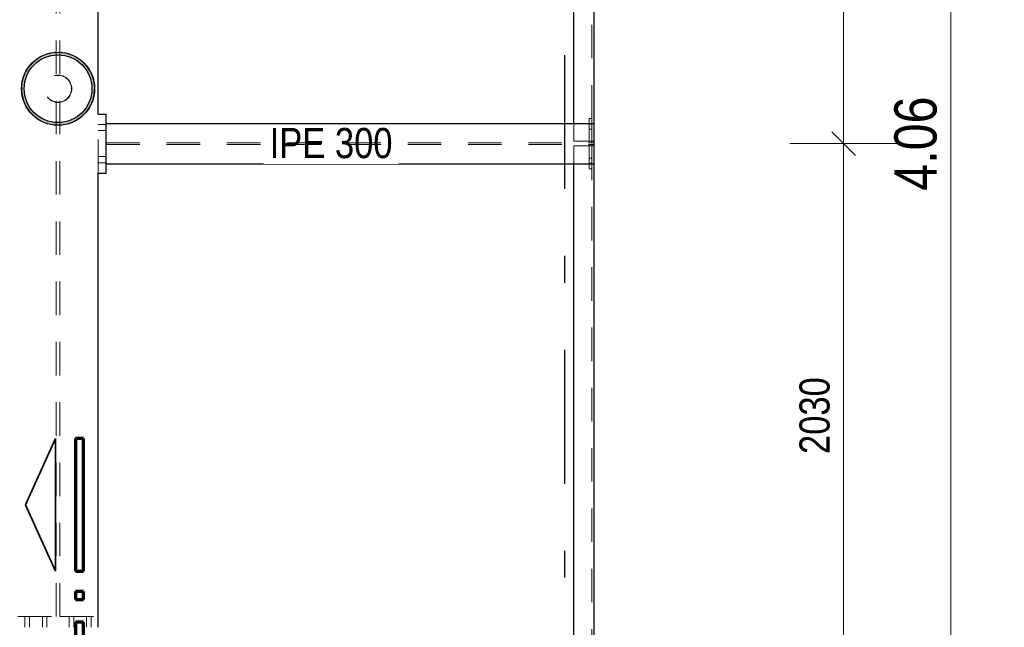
# Model space of a CAD drawing. Header units: millimetres. Extents: x -39 to 84, y 0 to 66.
# Tile 53 of 92: x 10.83 to 14.5, y 31.15 to 33.41. Entities that reach past the tile are written whole.
import ezdxf

# ---------------------------------------------------------------- set-up
doc = ezdxf.new("R2010")
doc.units = ezdxf.units.MM
doc.linetypes.add('DASHDOTX2', pattern=[2, 1, -0.5, 0, -0.5])
doc.linetypes.add('HIDDEN', pattern=[0.375, 0.25, -0.125])
for name, color, linetype, lineweight in [('01_Neubau Raumschraffuren', 7, 'Continuous', 20), ('2D-NovaObj-A_Wanddurchbruch', 7, 'Continuous', 20), ('Achsen', 7, 'Continuous', 20), ('Geschnittene Kanten', 7, 'Continuous', 20), ('Schraffuren', 7, 'Continuous', 20)]:
    doc.layers.add(name, color=color, linetype=linetype, lineweight=lineweight)
doc.styles.add('Arial Narrow', font='ARIALN.TTF')
doc.dimstyles.new('Arch_Strakon_dimstyle', dxfattribs={"dimtxt": 15.75, "dimasz": 1, "dimexe": 1.25, "dimexo": 0.0625, "dimgap": 1, "dimtad": 0, "dimdec": 5, "dimzin": 12, "dimdsep": 46, "dimtxsty": 'Arial Narrow', "dimblk": 'Arrowhead_Tick', "dimsah": 1, "dimcen": 0, "dimse1": 1, "dimse2": 1, "dimclrd": 6, "dimclrt": 2, "dimazin": 0, "dimtfac": 1, "dimtdec": 4, "dimtmove": 0, "dimatfit": 3, "dimldrblk": 'NONE', "dimfxl": 1, "dimtvp": 1, "dimtolj": 1, "dimtzin": 0, "dimlwd": 13, "dimarcsym": 2})

# ---------------------------------------------------------------- blocks, each defined once
blk = doc.blocks.new('Arrowhead_Tick')
at = {"color": 0, "linetype": 'Continuous', "lineweight": -2}
for p, q in [((0, 20), (0, -10)), ((-1, 0), (0, 0)), ((10, 0), (0, 0))]:
    blk.add_line(p, q, dxfattribs=at)
at = {"color": 2, "linetype": 'Continuous', "lineweight": 35}
blk.add_line((4.42, 4.42), (-4.42, -4.42), dxfattribs=at)
blk = doc.blocks.new('*D24')
at = {"layer": 'Achsen', "color": 6, "linetype": 'Continuous', "lineweight": 13}
for p, q in [((10.7789, 29.3511), (10.7689, 29.3511)), ((10.7889, 29.3511), (10.8039, 29.3511)), ((10.8139, 29.3511), (10.8239, 29.3511))]:
    blk.add_line(p, q, dxfattribs=at)
at = {"layer": 'Defpoints', "color": 0}
for p in [(10.8039, 32.8403), (10.7889, 30.8103), (10.8039, 29.3511)]:
    blk.add_point(p, dxfattribs=at)
at = {"layer": 'Achsen', "color": 6, "lineweight": 13, "xscale": 0.01, "yscale": 0.01, "zscale": 0.01}
blk.add_blockref('Arrowhead_Tick', (10.7889, 29.3511), dxfattribs=at)
at = {"layer": 'Achsen', "color": 6, "lineweight": 13, "xscale": 0.01, "yscale": 0.01, "zscale": 0.01, "rotation": 180}
blk.add_blockref('Arrowhead_Tick', (10.8039, 29.3511), dxfattribs=at)
at = {"layer": 'Achsen', "color": 2, "lineweight": 35, "insert": (10.6109, 29.4011), "char_height": 0.1575, "attachment_point": 5, "style": 'Arial Narrow'}
blk.add_mtext('\\A1;15', dxfattribs=at)
blk = doc.blocks.new('_None')
blk = doc.blocks.new('*D25')
at = {"layer": 'Achsen', "color": 6, "linetype": 'Continuous', "lineweight": 13}
blk.add_line((10.8289, 29.4011), (11.1089, 29.4011), dxfattribs=at)
at = {"layer": 'Defpoints', "color": 0}
for p in [(10.8189, 32.8403), (11.1189, 32.8403), (11.1189, 29.4011)]:
    blk.add_point(p, dxfattribs=at)
at = {"layer": 'Achsen', "color": 6, "lineweight": 13, "xscale": 0.01, "yscale": 0.01, "zscale": 0.01}
blk.add_blockref('Arrowhead_Tick', (11.1189, 29.4011), dxfattribs=at)
at = {"layer": 'Achsen', "color": 6, "lineweight": 13, "xscale": 0.01, "yscale": 0.01, "zscale": 0.01, "rotation": 180}
blk.add_blockref('Arrowhead_Tick', (10.8189, 29.4011), dxfattribs=at)
at = {"layer": 'Achsen', "color": 2, "lineweight": 35, "insert": (10.9689, 29.5315), "char_height": 0.1575, "attachment_point": 5, "style": 'Arial Narrow'}
blk.add_mtext('\\A1;300', dxfattribs=at)
blk = doc.blocks.new('*D26')
at = {"layer": 'Achsen', "color": 6, "linetype": 'Continuous', "lineweight": 13}
for p, q in [((11.1089, 29.3511), (11.0989, 29.3511)), ((11.1189, 29.3511), (11.1339, 29.3511)), ((11.1439, 29.3511), (11.1539, 29.3511))]:
    blk.add_line(p, q, dxfattribs=at)
at = {"layer": 'Defpoints', "color": 0}
for p in [(11.1189, 32.8403), (11.1339, 32.8403), (11.1339, 29.3511)]:
    blk.add_point(p, dxfattribs=at)
at = {"layer": 'Achsen', "color": 6, "lineweight": 13, "xscale": 0.01, "yscale": 0.01, "zscale": 0.01}
blk.add_blockref('Arrowhead_Tick', (11.1189, 29.3511), dxfattribs=at)
at = {"layer": 'Achsen', "color": 6, "lineweight": 13, "xscale": 0.01, "yscale": 0.01, "zscale": 0.01, "rotation": 180}
blk.add_blockref('Arrowhead_Tick', (11.1339, 29.3511), dxfattribs=at)
at = {"layer": 'Achsen', "color": 2, "lineweight": 35, "insert": (11.2509, 29.5972), "char_height": 0.1575, "attachment_point": 5, "style": 'Arial Narrow'}
blk.add_mtext('\\A1;15', dxfattribs=at)
blk = doc.blocks.new('*D27')
at = {"layer": 'Achsen', "color": 6, "linetype": 'Continuous', "lineweight": 13}
for p, q in [((11.1239, 29.3511), (11.1139, 29.3511)), ((11.1339, 29.3511), (11.1489, 29.3511)), ((11.1589, 29.3511), (11.1689, 29.3511))]:
    blk.add_line(p, q, dxfattribs=at)
at = {"layer": 'Defpoints', "color": 0}
for p in [(11.1339, 32.8403), (11.1489, 32.8403), (11.1489, 29.3511)]:
    blk.add_point(p, dxfattribs=at)
at = {"layer": 'Achsen', "color": 6, "lineweight": 13, "xscale": 0.01, "yscale": 0.01, "zscale": 0.01}
blk.add_blockref('Arrowhead_Tick', (11.1339, 29.3511), dxfattribs=at)
at = {"layer": 'Achsen', "color": 6, "lineweight": 13, "xscale": 0.01, "yscale": 0.01, "zscale": 0.01, "rotation": 180}
blk.add_blockref('Arrowhead_Tick', (11.1489, 29.3511), dxfattribs=at)
at = {"layer": 'Achsen', "color": 2, "lineweight": 35, "insert": (11.2698, 29.1573), "char_height": 0.1575, "attachment_point": 5, "style": 'Arial Narrow'}
blk.add_mtext('\\A1;15', dxfattribs=at)
blk = doc.blocks.new('*D28')
at = {"layer": 'Achsen', "color": 6, "linetype": 'Continuous', "lineweight": 13}
blk.add_line((11.1589, 29.4011), (12.9589, 29.4011), dxfattribs=at)
at = {"layer": 'Defpoints', "color": 0}
for p in [(12.9689, 32.8753), (11.1489, 32.8403), (12.9689, 29.4011)]:
    blk.add_point(p, dxfattribs=at)
at = {"layer": 'Achsen', "color": 6, "lineweight": 13, "xscale": 0.01, "yscale": 0.01, "zscale": 0.01}
blk.add_blockref('Arrowhead_Tick', (12.9689, 29.4011), dxfattribs=at)
at = {"layer": 'Achsen', "color": 6, "lineweight": 13, "xscale": 0.01, "yscale": 0.01, "zscale": 0.01, "rotation": 180}
blk.add_blockref('Arrowhead_Tick', (11.1489, 29.4011), dxfattribs=at)
at = {"layer": 'Achsen', "color": 2, "lineweight": 35, "insert": (12.0589, 29.5315), "char_height": 0.1575, "attachment_point": 5, "style": 'Arial Narrow'}
blk.add_mtext('\\A1;1820', dxfattribs=at)
blk = doc.blocks.new('*D29')
at = {"layer": 'Achsen', "color": 6, "linetype": 'Continuous', "lineweight": 13}
for p, q in [((10.7939, 29.3511), (10.7839, 29.3511)), ((10.8039, 29.3511), (10.8189, 29.3511)), ((10.8289, 29.3511), (10.8389, 29.3511))]:
    blk.add_line(p, q, dxfattribs=at)
at = {"layer": 'Defpoints', "color": 0}
for p in [(10.8039, 32.8403), (10.8189, 32.8403), (10.8189, 29.3511)]:
    blk.add_point(p, dxfattribs=at)
at = {"layer": 'Achsen', "color": 6, "lineweight": 13, "xscale": 0.01, "yscale": 0.01, "zscale": 0.01}
blk.add_blockref('Arrowhead_Tick', (10.8039, 29.3511), dxfattribs=at)
at = {"layer": 'Achsen', "color": 6, "lineweight": 13, "xscale": 0.01, "yscale": 0.01, "zscale": 0.01, "rotation": 180}
blk.add_blockref('Arrowhead_Tick', (10.8189, 29.3511), dxfattribs=at)
at = {"layer": 'Achsen', "color": 2, "lineweight": 35, "insert": (10.9359, 29.1481), "char_height": 0.1575, "attachment_point": 5, "style": 'Arial Narrow'}
blk.add_mtext('\\A1;15', dxfattribs=at)
blk = doc.blocks.new('*D188')
at = {"layer": '2D-NovaObj-A_Wanddurchbruch', "color": 6, "linetype": 'Continuous', "lineweight": 13}
blk.add_line((13.9, 30.9304), (13.9, 32.9403), dxfattribs=at)
at = {"layer": 'Defpoints', "color": 0}
for p in [(11.1489, 32.9503), (13.9, 32.9503), (13.8366, 30.9204)]:
    blk.add_point(p, dxfattribs=at)
at = {"layer": '2D-NovaObj-A_Wanddurchbruch', "color": 6, "lineweight": 13, "xscale": 0.01, "yscale": 0.01, "zscale": 0.01}
for p, rotation in [((13.9, 32.9503), 90), ((13.9, 30.9204), 270)]:
    blk.add_blockref('Arrowhead_Tick', p, dxfattribs=dict(at, rotation=rotation))
at = {"layer": '2D-NovaObj-A_Wanddurchbruch', "color": 3, "lineweight": 35, "insert": (13.7926, 31.9354), "char_height": 0.1125, "attachment_point": 5, "rotation": 90, "style": 'Arial Narrow'}
blk.add_mtext('\\A1;2030', dxfattribs=at)
blk = doc.blocks.new('*D189')
at = {"layer": '2D-NovaObj-A_Wanddurchbruch', "color": 6, "linetype": 'Continuous', "lineweight": 13}
blk.add_line((13.9, 32.9603), (13.9, 35.3104), dxfattribs=at)
at = {"layer": 'Defpoints', "color": 0}
for p in [(11.1489, 35.3204), (13.9, 35.3204), (11.1489, 32.9503)]:
    blk.add_point(p, dxfattribs=at)
at = {"layer": '2D-NovaObj-A_Wanddurchbruch', "color": 6, "lineweight": 13, "xscale": 0.01, "yscale": 0.01, "zscale": 0.01}
for p, rotation in [((13.9, 35.3204), 90), ((13.9, 32.9503), 270)]:
    blk.add_blockref('Arrowhead_Tick', p, dxfattribs=dict(at, rotation=rotation))
at = {"layer": '2D-NovaObj-A_Wanddurchbruch', "color": 3, "lineweight": 35, "insert": (13.7926, 34.1354), "char_height": 0.1125, "attachment_point": 5, "rotation": 90, "style": 'Arial Narrow'}
blk.add_mtext('\\A1;2370', dxfattribs=at)
blk = doc.blocks.new('*D226')
at = {"layer": 'Achsen', "color": 6, "linetype": 'Continuous', "lineweight": 13}
blk.add_line((14.3, 30.9304), (14.3, 34.9704), dxfattribs=at)
at = {"layer": 'Defpoints', "color": 0}
for p in [(13.8366, 34.9804), (14.3, 34.9804), (13.8366, 30.9204)]:
    blk.add_point(p, dxfattribs=at)
at = {"layer": 'Achsen', "color": 6, "lineweight": 13, "xscale": 0.01, "yscale": 0.01, "zscale": 0.01}
for p, rotation in [((14.3, 34.9804), 90), ((14.3, 30.9204), 270)]:
    blk.add_blockref('Arrowhead_Tick', p, dxfattribs=dict(at, rotation=rotation))
at = {"layer": 'Achsen', "color": 2, "lineweight": 35, "insert": (14.1696, 32.9504), "char_height": 0.1575, "attachment_point": 5, "rotation": 90, "style": 'Arial Narrow'}
blk.add_mtext('\\A1;4.06', dxfattribs=at)

msp = doc.modelspace()

# ---------------------------------------------------------------- hatches: boundary and pattern name
at = {"layer": 'Schraffuren', "lineweight": 13, "true_color": 0x4682b4}
h = msp.add_hatch(color=145, dxfattribs=at)
h.paths.add_polyline_path([(11.1053739, 33.1551633), (11.105334, 33.1584617), (11.1052145, 33.1617581), (11.1050153, 33.1650507), (11.1047366, 33.1683375), (11.1043786, 33.1716166), (11.1039415, 33.1748861), (11.1034255, 33.178144), (11.1028309, 33.1813886), (11.1021581, 33.1846178), (11.1014074, 33.1878299), (11.1005794, 33.1910229), (11.0996744, 33.1941949), (11.0986931, 33.1973441), (11.0976359, 33.2004687), (11.0965036, 33.2035669), (11.0952967, 33.2066367), (11.094016, 33.2096766), (11.0926622, 33.2126846), (11.0912361, 33.2156589), (11.0897386, 33.218598), (11.0881705, 33.2215), (11.0865327, 33.2243633), (11.0848262, 33.2271862), (11.083052, 33.229967), (11.0812112, 33.2327041), (11.0793047, 33.235396), (11.0773337, 33.238041), (11.0752994, 33.2406376), (11.073203, 33.2431843), (11.0710456, 33.2456795), (11.0688285, 33.248122), (11.0665531, 33.2505101), (11.0642207, 33.2528426), (11.0618325, 33.255118), (11.0593901, 33.257335), (11.0568948, 33.2594924), (11.0543481, 33.2615889), (11.0517515, 33.2636232), (11.0491066, 33.2655941), (11.0464147, 33.2675006), (11.0436776, 33.2693415), (11.0408968, 33.2711157), (11.0380739, 33.2728222), (11.0352106, 33.2744599), (11.0323086, 33.276028), (11.0293695, 33.2775256), (11.0263951, 33.2789517), (11.0233871, 33.2803054), (11.0203473, 33.2815861), (11.0172774, 33.282793), (11.0141793, 33.2839254), (11.0110547, 33.2849825), (11.0079055, 33.2859639), (11.0047334, 33.2868688), (11.0015405, 33.2876969), (10.9983284, 33.2884475), (10.9950992, 33.2891203), (10.9918546, 33.2897149), (10.9885966, 33.2902309), (10.9853271, 33.2906681), (10.982048, 33.2910261), (10.9787612, 33.2913047), (10.9754686, 33.2915039), (10.9721722, 33.2916234), (10.9688739, 33.2916633), (10.9655755, 33.2916234), (10.9622791, 33.2915039), (10.9589865, 33.2913047), (10.9556997, 33.2910261), (10.9524206, 33.2906681), (10.9491511, 33.2902309), (10.9458931, 33.2897149), (10.9426486, 33.2891203), (10.9394193, 33.2884475), (10.9362073, 33.2876969), (10.9330143, 33.2868688), (10.9298423, 33.2859639), (10.926693, 33.2849825), (10.9235684, 33.2839254), (10.9204703, 33.282793), (10.9174004, 33.2815861), (10.9143606, 33.2803054), (10.9113526, 33.2789517), (10.9083782, 33.2775256), (10.9054392, 33.276028), (10.9025371, 33.2744599), (10.8996738, 33.2728222), (10.896851, 33.2711157), (10.8940702, 33.2693415), (10.891333, 33.2675006), (10.8886412, 33.2655941), (10.8859962, 33.2636232), (10.8833996, 33.2615889), (10.8808529, 33.2594924), (10.8783576, 33.257335), (10.8759152, 33.255118), (10.8735271, 33.2528426), (10.8711946, 33.2505101), (10.8689192, 33.248122), (10.8667022, 33.2456795), (10.8645448, 33.2431843), (10.8624483, 33.2406376), (10.860414, 33.238041), (10.858443, 33.235396), (10.8565366, 33.2327041), (10.8546957, 33.229967), (10.8529215, 33.2271862), (10.851215, 33.2243633), (10.8495772, 33.2215), (10.8480091, 33.218598), (10.8465116, 33.2156589), (10.8450855, 33.2126846), (10.8437317, 33.2096766), (10.842451, 33.2066367), (10.8412442, 33.2035669), (10.8401118, 33.2004687), (10.8390547, 33.1973441), (10.8380733, 33.1941949), (10.8371684, 33.1910229), (10.8363403, 33.1878299), (10.8355897, 33.1846178), (10.8349168, 33.1813886), (10.8343223, 33.178144), (10.8338062, 33.1748861), (10.8333691, 33.1716166), (10.8330111, 33.1683375), (10.8327324, 33.1650507), (10.8325333, 33.1617581), (10.8324137, 33.1584617), (10.8323739, 33.1551633), (10.8324137, 33.1518649), (10.8325333, 33.1485685), (10.8327324, 33.145276), (10.8330111, 33.1419892), (10.8333691, 33.13871), (10.8338062, 33.1354405), (10.8343223, 33.1321826), (10.8349168, 33.128938), (10.8355897, 33.1257088), (10.8363403, 33.1224967), (10.8371684, 33.1193037), (10.8380733, 33.1161317), (10.8390547, 33.1129825), (10.8401118, 33.1098579), (10.8412442, 33.1067597), (10.842451, 33.1036899), (10.8437317, 33.10065), (10.8450855, 33.097642), (10.8465116, 33.0946677), (10.8480091, 33.0917286), (10.8495772, 33.0888266), (10.851215, 33.0859633), (10.8529215, 33.0831404), (10.8546957, 33.0803596), (10.8565366, 33.0776225), (10.858443, 33.0749306), (10.860414, 33.0722856), (10.8624483, 33.069689), (10.8645448, 33.0671423), (10.8667022, 33.0646471), (10.8689192, 33.0622046), (10.8711946, 33.0598165), (10.8735271, 33.057484), (10.8759152, 33.0552086), (10.8783576, 33.0529916), (10.8808529, 33.0508342), (10.8833996, 33.0487378), (10.8859962, 33.0467034), (10.8886412, 33.0447325), (10.891333, 33.042826), (10.8940702, 33.0409851), (10.896851, 33.0392109), (10.8996738, 33.0375044), (10.9025371, 33.0358667), (10.9054392, 33.0342986), (10.9083782, 33.032801), (10.9113526, 33.031375), (10.9143606, 33.0300212), (10.9174004, 33.0287405), (10.9204703, 33.0275336), (10.9235684, 33.0264012), (10.926693, 33.0253441), (10.9298423, 33.0243627), (10.9330143, 33.0234578), (10.9362073, 33.0226297), (10.9394193, 33.0218791), (10.9426486, 33.0212063), (10.9458931, 33.0206117), (10.9491511, 33.0200957), (10.9524206, 33.0196585), (10.9556997, 33.0193005), (10.9589865, 33.0190219), (10.9622791, 33.0188227), (10.9655755, 33.0187032), (10.9688739, 33.0186633), (10.9721722, 33.0187032), (10.9754686, 33.0188227), (10.9787612, 33.0190219), (10.982048, 33.0193005), (10.9853271, 33.0196585), (10.9885966, 33.0200957), (10.9918546, 33.0206117), (10.9950992, 33.0212063), (10.9983284, 33.0218791), (11.0015405, 33.0226297), (11.0047334, 33.0234578), (11.0079055, 33.0243627), (11.0110547, 33.0253441), (11.0141793, 33.0264012), (11.0172774, 33.0275336), (11.0203473, 33.0287405), (11.0233871, 33.0300212), (11.0263951, 33.031375), (11.0293695, 33.032801), (11.0323086, 33.0342986), (11.0352106, 33.0358667), (11.0380739, 33.0375044), (11.0408968, 33.0392109), (11.0436776, 33.0409851), (11.0464147, 33.042826), (11.0491066, 33.0447325), (11.0517515, 33.0467034), (11.0543481, 33.0487378), (11.0568948, 33.0508342), (11.0593901, 33.0529916), (11.0618325, 33.0552086), (11.0642207, 33.057484), (11.0665531, 33.0598165), (11.0688285, 33.0622046), (11.0710456, 33.0646471), (11.073203, 33.0671423), (11.0752994, 33.069689), (11.0773337, 33.0722856), (11.0793047, 33.0749306), (11.0812112, 33.0776225), (11.083052, 33.0803596), (11.0848262, 33.0831404), (11.0865327, 33.0859633), (11.0881705, 33.0888266), (11.0897386, 33.0917286), (11.0912361, 33.0946677), (11.0926622, 33.097642), (11.094016, 33.10065), (11.0952967, 33.1036899), (11.0965036, 33.1067597), (11.0976359, 33.1098579), (11.0986931, 33.1129825), (11.0996744, 33.1161317), (11.1005794, 33.1193037), (11.1014074, 33.1224967), (11.1021581, 33.1257088), (11.1028309, 33.128938), (11.1034255, 33.1321826), (11.1039415, 33.1354405), (11.1043786, 33.13871), (11.1047366, 33.1419892), (11.1050153, 33.145276), (11.1052145, 33.1485685), (11.105334, 33.1518649)])
h.paths.add_polyline_path([(11.0953739, 33.1551633), (11.0953339, 33.1583423), (11.0952141, 33.1615192), (11.0950145, 33.1646921), (11.0947352, 33.1678591), (11.0943764, 33.171018), (11.0939383, 33.1741668), (11.0934213, 33.1773037), (11.0928255, 33.1804266), (11.0921515, 33.1835336), (11.0913996, 33.1866226), (11.0905704, 33.1896917), (11.0896642, 33.1927391), (11.0886818, 33.1957627), (11.0876237, 33.1987606), (11.0864906, 33.2017311), (11.0852832, 33.2046721), (11.0840023, 33.2075818), (11.0826486, 33.2104584), (11.0812231, 33.2133002), (11.0797267, 33.2161051), (11.0781602, 33.2188716), (11.0765247, 33.2215979), (11.0748212, 33.2242822), (11.0730507, 33.2269228), (11.0712145, 33.2295181), (11.0693137, 33.2320665), (11.0673493, 33.2345663), (11.0653228, 33.2370159), (11.0632354, 33.2394138), (11.0610884, 33.2417585), (11.0588831, 33.2440485), (11.056621, 33.2462824), (11.0543035, 33.2484587), (11.051932, 33.2505761), (11.049508, 33.2526332), (11.0470331, 33.2546288), (11.0445088, 33.2565615), (11.0419368, 33.2584302), (11.0393186, 33.2602337), (11.036656, 33.2619708), (11.0339505, 33.2636404), (11.0312039, 33.2652415), (11.0284179, 33.2667731), (11.0255943, 33.2682342), (11.0227349, 33.2696239), (11.0198415, 33.2709413), (11.0169159, 33.2721856), (11.01396, 33.2733559), (11.0109755, 33.2744516), (11.0079645, 33.275472), (11.0049288, 33.2764163), (11.0018703, 33.2772841), (10.998791, 33.2780747), (10.9956928, 33.2787877), (10.9925776, 33.2794226), (10.9894475, 33.2799791), (10.9863043, 33.2804567), (10.9831502, 33.2808551), (10.979987, 33.2811742), (10.9768169, 33.2814137), (10.9736417, 33.2815734), (10.9704635, 33.2816533), (10.9672843, 33.2816533), (10.9641061, 33.2815734), (10.9609309, 33.2814137), (10.9577607, 33.2811742), (10.9545975, 33.2808551), (10.9514434, 33.2804567), (10.9483003, 33.2799791), (10.9451701, 33.2794226), (10.942055, 33.2787877), (10.9389567, 33.2780747), (10.9358774, 33.2772841), (10.9328189, 33.2764163), (10.9297832, 33.275472), (10.9267722, 33.2744516), (10.9237878, 33.2733559), (10.9208318, 33.2721856), (10.9179062, 33.2709413), (10.9150128, 33.2696239), (10.9121534, 33.2682342), (10.9093298, 33.2667731), (10.9065439, 33.2652415), (10.9037973, 33.2636404), (10.9010918, 33.2619708), (10.8984291, 33.2602337), (10.8958109, 33.2584302), (10.8932389, 33.2565615), (10.8907146, 33.2546288), (10.8882397, 33.2526332), (10.8858158, 33.2505761), (10.8834443, 33.2484587), (10.8811267, 33.2462824), (10.8788646, 33.2440485), (10.8766593, 33.2417585), (10.8745123, 33.2394138), (10.8724249, 33.2370159), (10.8703984, 33.2345663), (10.8684341, 33.2320665), (10.8665332, 33.2295181), (10.864697, 33.2269228), (10.8629266, 33.2242822), (10.8612231, 33.2215979), (10.8595876, 33.2188716), (10.8580211, 33.2161051), (10.8565246, 33.2133002), (10.8550991, 33.2104584), (10.8537455, 33.2075818), (10.8524645, 33.2046721), (10.8512571, 33.2017311), (10.850124, 33.1987606), (10.8490659, 33.1957627), (10.8480835, 33.1927391), (10.8471774, 33.1896917), (10.8463481, 33.1866226), (10.8455962, 33.1835336), (10.8449222, 33.1804266), (10.8443265, 33.1773037), (10.8438094, 33.1741668), (10.8433714, 33.171018), (10.8430126, 33.1678591), (10.8427333, 33.1646921), (10.8425336, 33.1615192), (10.8424138, 33.1583423), (10.8423739, 33.1551633), (10.8424138, 33.1519843), (10.8425336, 33.1488074), (10.8427333, 33.1456345), (10.8430126, 33.1424675), (10.8433714, 33.1393086), (10.8438094, 33.1361598), (10.8443265, 33.1330229), (10.8449222, 33.1299), (10.8455962, 33.126793), (10.8463481, 33.123704), (10.8471774, 33.1206349), (10.8480835, 33.1175875), (10.8490659, 33.1145639), (10.850124, 33.111566), (10.8512571, 33.1085955), (10.8524645, 33.1056545), (10.8537455, 33.1027448), (10.8550991, 33.0998682), (10.8565246, 33.0970264), (10.8580211, 33.0942215), (10.8595876, 33.091455), (10.8612231, 33.0887287), (10.8629266, 33.0860444), (10.864697, 33.0834038), (10.8665332, 33.0808085), (10.8684341, 33.0782601), (10.8703984, 33.0757603), (10.8724249, 33.0733107), (10.8745123, 33.0709128), (10.8766593, 33.0685681), (10.8788646, 33.0662781), (10.8811267, 33.0640442), (10.8834443, 33.0618679), (10.8858158, 33.0597505), (10.8882397, 33.0576934), (10.8907146, 33.0556978), (10.8932389, 33.0537651), (10.8958109, 33.0518964), (10.8984291, 33.0500929), (10.9010918, 33.0483558), (10.9037973, 33.0466862), (10.9065439, 33.0450851), (10.9093298, 33.0435535), (10.9121534, 33.0420924), (10.9150128, 33.0407027), (10.9179062, 33.0393853), (10.9208318, 33.038141), (10.9237878, 33.0369707), (10.9267722, 33.035875), (10.9297832, 33.0348547), (10.9328189, 33.0339103), (10.9358774, 33.0330425), (10.9389567, 33.0322519), (10.942055, 33.0315389), (10.9451701, 33.030904), (10.9483003, 33.0303475), (10.9514434, 33.0298699), (10.9545975, 33.0294715), (10.9577607, 33.0291524), (10.9609309, 33.0289129), (10.9641061, 33.0287532), (10.9672843, 33.0286733), (10.9704635, 33.0286733), (10.9736417, 33.0287532), (10.9768169, 33.0289129), (10.979987, 33.0291524), (10.9831502, 33.0294715), (10.9863043, 33.0298699), (10.9894475, 33.0303475), (10.9925776, 33.030904), (10.9956928, 33.0315389), (10.998791, 33.0322519), (11.0018703, 33.0330425), (11.0049288, 33.0339103), (11.0079645, 33.0348547), (11.0109755, 33.035875), (11.01396, 33.0369707), (11.0169159, 33.038141), (11.0198415, 33.0393853), (11.0227349, 33.0407027), (11.0255943, 33.0420924), (11.0284179, 33.0435535), (11.0312039, 33.0450851), (11.0339505, 33.0466862), (11.036656, 33.0483558), (11.0393186, 33.0500929), (11.0419368, 33.0518964), (11.0445088, 33.0537651), (11.0470331, 33.0556978), (11.049508, 33.0576934), (11.051932, 33.0597505), (11.0543035, 33.0618679), (11.056621, 33.0640442), (11.0588831, 33.0662781), (11.0610884, 33.0685681), (11.0632354, 33.0709128), (11.0653228, 33.0733107), (11.0673493, 33.0757603), (11.0693137, 33.0782601), (11.0712145, 33.0808085), (11.0730507, 33.0834038), (11.0748212, 33.0860444), (11.0765247, 33.0887287), (11.0781602, 33.091455), (11.0797267, 33.0942215), (11.0812231, 33.0970264), (11.0826486, 33.0998682), (11.0840023, 33.1027448), (11.0852832, 33.1056545), (11.0864906, 33.1085955), (11.0876237, 33.111566), (11.0886818, 33.1145639), (11.0896642, 33.1175875), (11.0905704, 33.1206349), (11.0913996, 33.123704), (11.0921515, 33.126793), (11.0928255, 33.1299), (11.0934213, 33.1330229), (11.0939383, 33.1361598), (11.0943764, 33.1393086), (11.0947352, 33.1424675), (11.0950145, 33.1456345), (11.0952141, 33.1488074), (11.0953339, 33.1519843)])

# ---------------------------------------------------------------- linework, layer by layer
at = {"color": 3, "linetype": 'Continuous', "lineweight": 25}
for p, q in [((12.893921, 33.0253475), (12.893921, 35.2453775)), ((12.968921, 33.0253475), (12.968921, 35.2453775)), ((11.118921, 33.0603475), (11.118921, 35.2103775)), ((10.9569562, 33.2906147), (10.955559, 33.2903519)), ((10.9581059, 33.2906028), (10.9569562, 33.2906147)), ((10.9836105, 33.2903371), (10.9821888, 33.2903519)), ((10.9847358, 33.290101), (10.9836105, 33.2903371)), ((10.8826962, 33.2601711), (10.8837119, 33.2611659)), ((10.8846745, 33.2617947), (10.8837119, 33.2611659)), ((10.9060284, 33.2757434), (10.9048381, 33.2749659)), ((10.9070952, 33.2761723), (10.9060284, 33.2757434)), ((10.9307599, 33.285687), (10.9294408, 33.2851567)), ((10.9318899, 33.2858996), (10.9307599, 33.285687)), ((11.0096984, 33.2848648), (11.0083069, 33.2851567)), ((11.010756, 33.2844137), (11.0096984, 33.2848648)), ((11.0342175, 33.2744081), (11.0329097, 33.2749659)), ((11.0342175, 33.2744081), (11.0351668, 33.2737594)), ((11.0550516, 33.2601711), (11.0562254, 33.259369)), ((11.0570299, 33.2585475), (11.0562254, 33.259369)), ((10.8490713, 33.2191991), (10.849629, 33.2205069)), ((10.8502777, 33.2214562), (10.849629, 33.2205069)), ((10.8646682, 33.2425149), (10.863866, 33.241341)), ((10.8646682, 33.2425149), (10.8654896, 33.2433194)), ((11.0748765, 33.2403253), (11.0738817, 33.241341)), ((11.0755053, 33.2393626), (11.0748765, 33.2403253)), ((11.089454, 33.2180088), (11.0886764, 33.2191991)), ((11.0898829, 33.216942), (11.089454, 33.2180088)), ((10.8391724, 33.1959878), (10.8388805, 33.1945964)), ((10.8391724, 33.1959878), (10.8396234, 33.1970455)), ((11.0993976, 33.1932772), (11.0988672, 33.1945964)), ((11.0993976, 33.1932772), (11.0996102, 33.1921473)), ((10.8334224, 33.1432456), (10.8334344, 33.1443954)), ((10.8334224, 33.1432456), (10.8336853, 33.1418484)), ((10.8336853, 33.1684782), (10.8337001, 33.1698999)), ((10.8339361, 33.1710252), (10.8337001, 33.1698999)), ((11.1040625, 33.1684782), (11.1043253, 33.167081)), ((11.1043133, 33.1659312), (11.1043253, 33.167081)), ((10.8381376, 33.1181793), (10.8383501, 33.1170494)), ((10.8388805, 33.1157302), (10.8383501, 33.1170494)), ((11.0981243, 33.1132811), (11.0985754, 33.1143388)), ((11.0988672, 33.1157302), (11.0985754, 33.1143388)), ((11.1040477, 33.1404267), (11.1038116, 33.1393014)), ((11.1040477, 33.1404267), (11.1040625, 33.1418484)), ((10.8482938, 33.0923178), (10.8478648, 33.0933846)), ((10.8490713, 33.0911275), (10.8482938, 33.0923178)), ((10.8628712, 33.0700013), (10.8622424, 33.070964)), ((10.863866, 33.0689856), (10.8628712, 33.0700013)), ((11.0881187, 33.0898197), (11.08747, 33.0888704)), ((11.0881187, 33.0898197), (11.0886764, 33.0911275)), ((10.8815223, 33.0509576), (10.8807178, 33.0517791)), ((10.8815223, 33.0509576), (10.8826962, 33.0501555)), ((10.902581, 33.0365672), (10.9035303, 33.0359185)), ((10.9048381, 33.0353607), (10.9035303, 33.0359185)), ((11.0317194, 33.0345832), (11.0306526, 33.0341543)), ((11.0329097, 33.0353607), (11.0317194, 33.0345832)), ((11.0540358, 33.0491607), (11.0530732, 33.0485319)), ((11.0540358, 33.0491607), (11.0550516, 33.0501555)), ((11.0722581, 33.0670072), (11.0730796, 33.0678117)), ((11.0738817, 33.0689856), (11.0730796, 33.0678117)), ((11.118921, 33.0603475), (11.133921, 33.0603475)), ((11.133921, 33.0603475), (11.148921, 33.0603475)), ((11.148921, 32.8403475), (11.148921, 33.0603475)), ((10.9280493, 33.0254618), (10.9269917, 33.0259129)), ((10.9294408, 33.0251699), (10.9280493, 33.0254618)), ((10.9541373, 33.0199895), (10.953012, 33.0202256)), ((10.955559, 33.0199747), (10.9541373, 33.0199895)), ((10.9807915, 33.0197119), (10.9796418, 33.0197239)), ((10.9821888, 33.0199747), (10.9807915, 33.0197119)), ((11.0069878, 33.0246396), (11.0058578, 33.024427)), ((11.0083069, 33.0251699), (11.0069878, 33.0246396)), ((12.968921, 32.8753475), (12.968921, 33.0253475)), ((11.148921, 32.8753475), (12.968921, 32.8753475)), ((12.893921, 30.9953475), (12.893921, 32.8753475)), ((12.968921, 30.9953475), (12.968921, 32.8753475)), ((11.118921, 31.1853475), (11.118921, 32.8403475)), ((11.118921, 32.8403475), (11.133921, 32.8403475)), ((11.133921, 32.8403475), (11.148921, 32.8403475)), ((11.118921, 31.1653475), (11.118921, 31.1853475)), ((11.118921, 31.1453475), (11.118921, 31.1653475))]:
    msp.add_line(p, q, dxfattribs=at)
at = {"layer": '01_Neubau Raumschraffuren', "color": 6, "linetype": 'HIDDEN', "lineweight": 13, "ltscale": 0.5}
for p, q in [((10.962171, 31.1853475), (10.962171, 37.2803475)), ((10.975671, 31.1853475), (10.975671, 37.2803475)), ((12.960421, 33.0438975), (12.960421, 35.2268275)), ((10.955559, 33.2903519), (10.9318899, 33.2858996)), ((10.9821888, 33.2903519), (10.9581059, 33.2906028)), ((11.0083069, 33.2851567), (10.9847358, 33.290101)), ((10.8654896, 33.2433194), (10.8826962, 33.2601711)), ((10.9048381, 33.2749659), (10.8846745, 33.2617947)), ((10.9294408, 33.2851567), (10.9070952, 33.2761723)), ((11.0329097, 33.2749659), (11.010756, 33.2844137)), ((11.0351668, 33.2737594), (11.0550516, 33.2601711)), ((11.0738817, 33.241341), (11.0570299, 33.2585475)), ((10.8396234, 33.1970455), (10.8490713, 33.2191991)), ((10.863866, 33.241341), (10.8502777, 33.2214562)), ((11.0886764, 33.2191991), (11.0755053, 33.2393626)), ((11.0988672, 33.1945964), (11.0898829, 33.216942)), ((10.8388805, 33.1945964), (10.8339361, 33.1710252)), ((11.0996102, 33.1921473), (11.1040625, 33.1684782)), ((10.8334344, 33.1443954), (10.8336853, 33.1684782)), ((11.1040625, 33.1418484), (11.1043133, 33.1659312)), ((10.8336853, 33.1418484), (10.8381376, 33.1181793)), ((10.8478648, 33.0933846), (10.8388805, 33.1157302)), ((11.0886764, 33.0911275), (11.0981243, 33.1132811)), ((11.1038116, 33.1393014), (11.0988672, 33.1157302)), ((10.8622424, 33.070964), (10.8490713, 33.0911275)), ((11.08747, 33.0888704), (11.0738817, 33.0689856)), ((10.8807178, 33.0517791), (10.863866, 33.0689856)), ((10.8826962, 33.0501555), (10.902581, 33.0365672)), ((10.9269917, 33.0259129), (10.9048381, 33.0353607)), ((11.0306526, 33.0341543), (11.0083069, 33.0251699)), ((11.0530732, 33.0485319), (11.0329097, 33.0353607)), ((11.0550516, 33.0501555), (11.0722581, 33.0670072)), ((11.118921, 32.8403475), (11.118921, 33.0603475)), ((12.950421, 32.9538975), (12.950421, 33.0438975)), ((12.950421, 33.0438975), (12.960421, 33.0438975)), ((12.960421, 32.9538975), (12.960421, 33.0438975)), ((10.953012, 33.0202256), (10.9294408, 33.0251699)), ((10.9796418, 33.0197239), (10.955559, 33.0199747)), ((11.0058578, 33.024427), (10.9821888, 33.0199747)), ((11.118921, 33.0218475), (11.133921, 33.0218475)), ((11.118921, 32.9988475), (11.133921, 32.9988475)), ((11.133921, 33.0218475), (11.148921, 33.0218475)), ((11.133921, 32.9988475), (11.148921, 32.9988475)), ((12.893921, 32.9588975), (12.893921, 33.0253475)), ((12.950421, 33.0233975), (12.960421, 33.0233975)), ((12.950421, 33.0043975), (12.960421, 33.0043975)), ((12.893921, 32.9588975), (12.968921, 32.9588975)), ((12.893921, 32.8753475), (12.893921, 32.9417975)), ((12.893921, 32.9417975), (12.968921, 32.9417975)), ((12.950421, 32.8567975), (12.950421, 32.9467975)), ((12.960421, 32.8567975), (12.960421, 32.9467975)), ((11.118921, 32.9018475), (11.133921, 32.9018475)), ((11.133921, 32.9018475), (11.148921, 32.9018475)), ((12.950421, 32.8962975), (12.960421, 32.8962975)), ((11.118921, 32.8788475), (11.133921, 32.8788475)), ((11.133921, 32.8788475), (11.148921, 32.8788475)), ((12.950421, 32.8772975), (12.960421, 32.8772975)), ((12.950421, 32.8567975), (12.960421, 32.8567975)), ((12.960421, 31.0138975), (12.960421, 32.8567975)), ((10.818921, 31.1853475), (10.962171, 31.1853475)), ((10.845421, 31.1653475), (10.845421, 31.1853475)), ((10.845421, 31.1453475), (10.845421, 31.1653475)), ((10.862421, 31.1653475), (10.862421, 31.1853475)), ((10.862421, 31.1453475), (10.862421, 31.1653475)), ((10.910421, 31.1653475), (10.910421, 31.1853475)), ((10.910421, 31.1453475), (10.910421, 31.1653475)), ((10.927421, 31.1653475), (10.927421, 31.1853475)), ((10.927421, 31.1453475), (10.927421, 31.1653475)), ((10.975671, 31.1853475), (11.118921, 31.1853475)), ((11.010421, 31.1653475), (11.010421, 31.1853475)), ((11.010421, 31.1453475), (11.010421, 31.1653475)), ((11.027421, 31.1653475), (11.027421, 31.1853475)), ((11.027421, 31.1453475), (11.027421, 31.1653475)), ((11.075421, 31.1653475), (11.075421, 31.1853475)), ((11.075421, 31.1453475), (11.075421, 31.1653475)), ((11.092421, 31.1653475), (11.092421, 31.1853475)), ((11.092421, 31.1453475), (11.092421, 31.1653475))]:
    msp.add_line(p, q, dxfattribs=at)
for radius in [0.051, 0.05]:
    msp.add_circle((10.9688739, 33.1551633), radius, dxfattribs=at)
at = {"layer": '2D-NovaObj-A_Wanddurchbruch', "color": 9, "linetype": 'Continuous', "lineweight": 0}
msp.add_circle((11.148921, 32.9503475), 0.00111, dxfattribs=at)
at = {"layer": 'Achsen', "color": 3, "linetype": 'DASHDOTX2', "lineweight": 25, "ltscale": 0.5}
msp.add_line((12.8588704, 37.6810385), (12.8588704, 17.5455429), dxfattribs=at)
at = {"layer": 'Achsen', "color": 2, "linetype": 'Continuous', "lineweight": 35}
for p, q in [((10.846853, 31.6020537), (10.9593522, 31.8495455)), ((10.9593522, 31.8495455), (10.9593522, 31.3545504)), ((10.9593522, 31.3545504), (10.846853, 31.6020537))]:
    msp.add_line(p, q, dxfattribs=at)
at = {"layer": 'Achsen', "color": 1, "linetype": 'Continuous', "lineweight": 70}
for p, q in [((11.034353, 31.8495455), (11.034353, 31.3545504)), ((11.0643575, 31.8495455), (11.034353, 31.8495455)), ((11.0643575, 31.3545504), (11.0643575, 31.8495455)), ((11.034353, 31.3545504), (11.0643575, 31.3545504)), ((11.034353, 31.2795515), (11.034353, 31.2495451)), ((11.0643575, 31.2795515), (11.034353, 31.2795515)), ((11.0643575, 31.2495451), (11.0643575, 31.2795515)), ((11.034353, 31.2495451), (11.0643575, 31.2495451)), ((11.0643575, 31.16457), (11.034353, 31.16457)), ((11.034353, 31.16457), (11.034353, 30.6695749)), ((11.0643575, 30.6695749), (11.0643575, 31.16457))]:
    msp.add_line(p, q, dxfattribs=at)
at = {"layer": 'Geschnittene Kanten', "color": 3, "linetype": 'Continuous', "lineweight": 25}
for radius in [0.1365, 0.1265]:
    msp.add_circle((10.9688739, 33.1551633), radius, dxfattribs=at)

# ---------------------------------------------------------------- dimensions: what is measured, and where the dimension line sits
at = {"layer": '2D-NovaObj-A_Wanddurchbruch', "lineweight": 35}
for base, p1, p2, text, picture, middle in [((13.9, 35.3203775), (11.148921, 32.9503475), (11.148921, 35.3203775), '2370', '*D189', (13.9, 34.1353625)), ((13.9, 32.9503475), (13.8366349, 30.9203775), (11.148921, 32.9503475), '2030', '*D188', (13.9, 31.9353625))]:
    dim = msp.add_linear_dim(base=base, p1=p1, p2=p2, angle=90, text=text, dimstyle='Arch_Strakon_dimstyle', override={"dimscale": 0.01, "dimtxt": 11.25, "dimasz": 1, "dimgap": 5, "dimtad": 1, "dimjust": 0, "dimtih": 0, "dimtoh": 0, "dimdec": 6, "dimdsep": 46, "dimtxsty": 'Arial Narrow', "dimclrd": 6, "dimclrt": 3, "dimtix": 1, "dimtofl": 255, "dimtmove": 0, "dimatfit": 2, "dimfxl": 0, "dimfxlon": 0, "dimtvp": 44.444444, "dimlwd": 13}, dxfattribs=at)
    dim.commit()
    dim.dimension.update_dxf_attribs({"geometry": picture, "text_midpoint": middle, "dimtype": 160})
at = {"layer": 'Achsen', "lineweight": 35}
dim = msp.add_linear_dim(base=(14.3, 34.9803775), p1=(13.8366349, 30.9203775), p2=(13.8366349, 34.9803775), angle=90, text='4.06', dimstyle='Arch_Strakon_dimstyle', override={"dimscale": 0.01, "dimtxt": 15.75, "dimasz": 1, "dimgap": 5, "dimtad": 1, "dimjust": 0, "dimtih": 0, "dimtoh": 0, "dimdec": 5, "dimdsep": 46, "dimtxsty": 'Arial Narrow', "dimclrd": 6, "dimclrt": 2, "dimtix": 1, "dimtofl": 255, "dimtmove": 0, "dimatfit": 2, "dimfxl": 0, "dimfxlon": 0, "dimtvp": 31.746032, "dimlwd": 13}, dxfattribs=at)
dim.commit()
dim.dimension.update_dxf_attribs({"geometry": '*D226', "text_midpoint": (14.3, 32.9503775), "dimtype": 160})
for base, p1, p2, text, override, picture, middle in [((12.968921, 29.4010632), (11.148921, 32.8403475), (12.968921, 32.8753475), '1820', {"dimscale": 0.01, "dimtxt": 15.75, "dimasz": 1, "dimgap": 5, "dimtad": 1, "dimjust": 0, "dimtih": 0, "dimtoh": 0, "dimdec": 5, "dimdsep": 46, "dimtxsty": 'Arial Narrow', "dimclrd": 6, "dimclrt": 2, "dimtix": 1, "dimtofl": 255, "dimtmove": 0, "dimatfit": 2, "dimfxl": 0, "dimfxlon": 0, "dimtvp": 31.746032, "dimlwd": 13}, '*D28', (12.058921, 29.4010632)), ((10.803921, 29.3510632), (10.788921, 30.8103475), (10.803921, 32.8403475), '15', {"dimscale": 0.01, "dimtxt": 15.75, "dimasz": 1, "dimgap": 5, "dimtad": 1, "dimjust": 0, "dimtih": 0, "dimtoh": 0, "dimdec": 5, "dimdsep": 46, "dimtxsty": 'Arial Narrow', "dimclrd": 6, "dimclrt": 2, "dimtix": 0, "dimtofl": 255, "dimtmove": 2, "dimatfit": 2, "dimfxl": 0, "dimfxlon": 0, "dimtvp": 31.746032, "dimlwd": 13}, '*D24', (10.610946, 29.4010632)), ((11.118921, 29.4010632), (10.818921, 32.8403475), (11.118921, 32.8403475), '300', {"dimscale": 0.01, "dimtxt": 15.75, "dimasz": 1, "dimgap": 5, "dimtad": 1, "dimjust": 0, "dimtih": 0, "dimtoh": 0, "dimdec": 5, "dimdsep": 46, "dimtxsty": 'Arial Narrow', "dimclrd": 6, "dimclrt": 2, "dimtix": 1, "dimtofl": 255, "dimtmove": 0, "dimatfit": 2, "dimfxl": 0, "dimfxlon": 0, "dimtvp": 31.746032, "dimlwd": 13}, '*D25', (10.968921, 29.4010632)), ((10.818921, 29.3510632), (10.803921, 32.8403475), (10.818921, 32.8403475), '15', {"dimscale": 0.01, "dimtxt": 15.75, "dimasz": 1, "dimgap": 5, "dimtad": 0, "dimjust": 0, "dimtih": 0, "dimtoh": 0, "dimdec": 5, "dimdsep": 46, "dimtxsty": 'Arial Narrow', "dimclrd": 6, "dimclrt": 2, "dimtix": 0, "dimtofl": 255, "dimtmove": 2, "dimatfit": 2, "dimfxl": 0, "dimfxlon": 0, "dimtvp": 31.746032, "dimlwd": 13}, '*D29', (10.9358692, 29.1480919)), ((11.133921, 29.3510632), (11.118921, 32.8403475), (11.133921, 32.8403475), '15', {"dimscale": 0.01, "dimtxt": 15.75, "dimasz": 1, "dimgap": 5, "dimtad": 0, "dimjust": 0, "dimtih": 0, "dimtoh": 0, "dimdec": 5, "dimdsep": 46, "dimtxsty": 'Arial Narrow', "dimclrd": 6, "dimclrt": 2, "dimtix": 0, "dimtofl": 255, "dimtmove": 2, "dimatfit": 2, "dimfxl": 0, "dimfxlon": 0, "dimtvp": 31.746032, "dimlwd": 13}, '*D26', (11.2508692, 29.5971811)), ((11.148921, 29.3510632), (11.133921, 32.8403475), (11.148921, 32.8403475), '15', {"dimscale": 0.01, "dimtxt": 15.75, "dimasz": 1, "dimgap": 5, "dimtad": 0, "dimjust": 0, "dimtih": 0, "dimtoh": 0, "dimdec": 5, "dimdsep": 46, "dimtxsty": 'Arial Narrow', "dimclrd": 6, "dimclrt": 2, "dimtix": 0, "dimtofl": 255, "dimtmove": 2, "dimatfit": 2, "dimfxl": 0, "dimfxlon": 0, "dimtvp": 31.746032, "dimlwd": 13}, '*D27', (11.2698032, 29.1572533))]:
    dim = msp.add_linear_dim(base=base, p1=p1, p2=p2, text=text, dimstyle='Arch_Strakon_dimstyle', override=override, dxfattribs=at)
    dim.commit()
    dim.dimension.update_dxf_attribs({"geometry": picture, "text_midpoint": middle, "dimtype": 160})

# ---------------------------------------------------------------- next in the draw order: texts
at = {"color": 3, "lineweight": 25, "insert": (11.7584768, 32.8947038), "char_height": 0.1125, "attachment_point": 7, "line_spacing_factor": 0.9, "style": 'Arial Narrow', "bg_fill": 3, "box_fill_scale": 1.2, "bg_fill_color": 256, "bg_fill_true_color": 13158600, "bg_fill_transparency": 0}
msp.add_mtext('IPE 300', dxfattribs=at)

# ---------------------------------------------------------------- next in the draw order: linework, layer by layer
at = {"color": 3, "linetype": 'Continuous', "lineweight": 25}
msp.add_line((11.148921, 33.0253475), (12.968921, 33.0253475), dxfattribs=at)
at = {"layer": '01_Neubau Raumschraffuren', "color": 6, "linetype": 'HIDDEN', "lineweight": 13, "ltscale": 0.5}
for p, q in [((11.148921, 32.9538975), (12.968921, 32.9538975)), ((11.148921, 32.9467975), (12.968921, 32.9467975))]:
    msp.add_line(p, q, dxfattribs=at)

doc.saveas('drawing.dxf')
